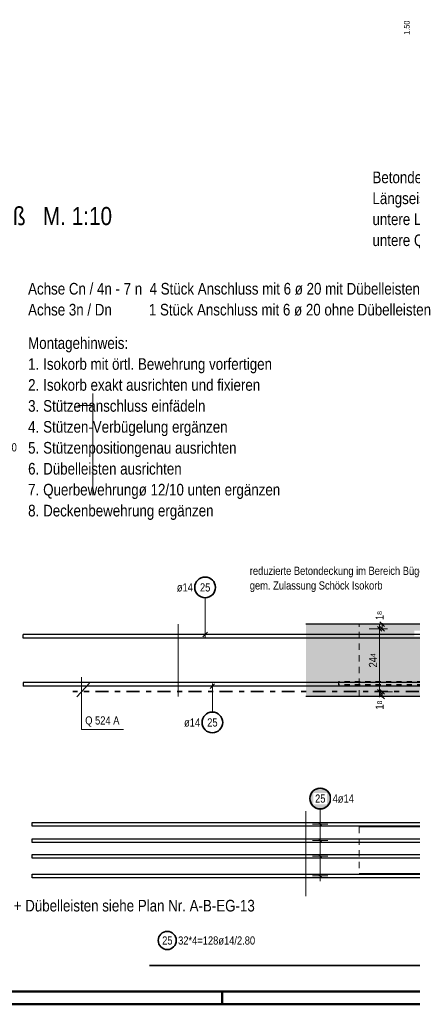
# Model space of a CAD drawing. Header units: millimetres. Extents: x -4 to 113, y -17 to 52.
# Tile 57 of 91: x 72.59 to 80.18, y 0 to 19.04. Entities that reach past the tile are written whole.
import ezdxf

# ---------------------------------------------------------------- set-up
doc = ezdxf.new("R2010")
doc.units = ezdxf.units.MM
doc.linetypes.add('DASHDOT', pattern=[1, 0.5, -0.25, 0, -0.25])
doc.linetypes.add('HIDDEN', pattern=[0.375, 0.25, -0.125])
doc.layers.add('Mattenbewehrung', color=7, linetype='Continuous', lineweight=20)
doc.layers.add('Schraffuren', color=7, linetype='Continuous', lineweight=20)
doc.styles.add('Arial Narrow', font='ARIALN.TTF')
doc.dimstyles.new('Arch_Strakon_dimstyle', dxfattribs={"dimtxt": 17.5, "dimasz": 1, "dimexe": 1.25, "dimexo": 0.0625, "dimgap": 1, "dimtad": 0, "dimdec": 5, "dimzin": 12, "dimdsep": 46, "dimtxsty": 'Arial Narrow', "dimblk": 'Arrowhead_Tick', "dimsah": 1, "dimcen": 0, "dimse1": 1, "dimse2": 1, "dimclrd": 6, "dimclrt": 2, "dimazin": 0, "dimtfac": 1, "dimtdec": 4, "dimtmove": 0, "dimatfit": 3, "dimldrblk": 'NONE', "dimfxl": 1, "dimtvp": 1, "dimtolj": 1, "dimtzin": 0, "dimlwd": 13, "dimarcsym": 2})

# ---------------------------------------------------------------- blocks, each defined once
blk = doc.blocks.new('Arrowhead_Tick')
at = {"color": 0, "linetype": 'Continuous', "lineweight": -2, "ltscale": 0.5}
for p, q in [((0, 20), (0, -10)), ((-1, 0), (0, 0)), ((10, 0), (0, 0))]:
    blk.add_line(p, q, dxfattribs=at)
at = {"color": 2, "linetype": 'Continuous', "lineweight": 35, "ltscale": 0.5}
blk.add_line((4.4, 4.4), (-4.4, -4.4), dxfattribs=at)
blk = doc.blocks.new('*D59')
at = {"color": 6, "linetype": 'Continuous', "lineweight": 13}
for p, q in [((79.599, 6.05), (79.599, 6.06)), ((79.599, 5.95), (79.599, 6.04)), ((79.599, 5.94), (79.599, 5.93))]:
    blk.add_line(p, q, dxfattribs=at)
at = {"layer": 'Defpoints', "color": 0}
for p in [(79.599, 6.04), (80.654, 6.04), (80.654, 5.95)]:
    blk.add_point(p, dxfattribs=at)
at = {"color": 6, "lineweight": 13, "xscale": 0.01, "yscale": 0.01, "zscale": 0.01}
for p, rotation in [((79.599, 5.95), 90), ((79.599, 6.04), 270)]:
    blk.add_blockref('Arrowhead_Tick', p, dxfattribs=dict(at, rotation=rotation))
at = {"color": 2, "lineweight": 0, "insert": (79.549, 5.785), "char_height": 0.1575, "attachment_point": 5, "rotation": 90, "style": 'Arial Narrow'}
blk.add_mtext('\\A1;1{\\A1;\\H.6x;\\S8;}', dxfattribs=at)
blk = doc.blocks.new('_None')
blk = doc.blocks.new('*D60')
at = {"color": 6, "linetype": 'Continuous', "lineweight": 13}
blk.add_line((79.549, 6.05), (79.549, 7.25), dxfattribs=at)
at = {"layer": 'Defpoints', "color": 0}
for p in [(79.549, 7.26), (80.654, 7.26), (80.654, 6.04)]:
    blk.add_point(p, dxfattribs=at)
at = {"color": 6, "lineweight": 13, "xscale": 0.01, "yscale": 0.01, "zscale": 0.01}
for p, rotation in [((79.549, 7.26), 90), ((79.549, 6.04), 270)]:
    blk.add_blockref('Arrowhead_Tick', p, dxfattribs=dict(at, rotation=rotation))
at = {"color": 2, "lineweight": 0, "insert": (79.42, 6.65), "char_height": 0.1575, "attachment_point": 5, "rotation": 90, "style": 'Arial Narrow'}
blk.add_mtext('\\A1;24{\\A1;\\H.6x;\\S4;}', dxfattribs=at)
blk = doc.blocks.new('*D61')
at = {"color": 6, "linetype": 'Continuous', "lineweight": 13}
for p, q in [((79.599, 7.36), (79.599, 7.37)), ((79.599, 7.26), (79.599, 7.35)), ((79.599, 7.25), (79.599, 7.24))]:
    blk.add_line(p, q, dxfattribs=at)
at = {"layer": 'Defpoints', "color": 0}
for p in [(78.124, 7.35), (79.599, 7.35), (80.654, 7.26)]:
    blk.add_point(p, dxfattribs=at)
at = {"color": 6, "lineweight": 13, "xscale": 0.01, "yscale": 0.01, "zscale": 0.01}
for p, rotation in [((79.599, 7.26), 90), ((79.599, 7.35), 270)]:
    blk.add_blockref('Arrowhead_Tick', p, dxfattribs=dict(at, rotation=rotation))
at = {"color": 2, "lineweight": 0, "insert": (79.549, 7.516), "char_height": 0.1575, "attachment_point": 5, "rotation": 90, "style": 'Arial Narrow'}
blk.add_mtext('\\A1;1{\\A1;\\H.6x;\\S8;}', dxfattribs=at)

msp = doc.modelspace()

# ---------------------------------------------------------------- hatches: boundary and pattern name
at = {"lineweight": 25, "true_color": 0xffffff}
msp.add_hatch(color=7, dxfattribs=at).paths.add_polyline_path([(78.618846, 3.978279), (78.618712, 3.985957), (78.61831, 3.993626), (78.617641, 4.001276), (78.616705, 4.008897), (78.615503, 4.016482), (78.614038, 4.02402), (78.612311, 4.031502), (78.610323, 4.03892), (78.608078, 4.046263), (78.605578, 4.053524), (78.602826, 4.060693), (78.599826, 4.067761), (78.59658, 4.074721), (78.593094, 4.081563), (78.589371, 4.088279), (78.585416, 4.094862), (78.581234, 4.101302), (78.576829, 4.107592), (78.572208, 4.113725), (78.567376, 4.119693), (78.562338, 4.125488), (78.5571, 4.131104), (78.551671, 4.136534), (78.546054, 4.141771), (78.540259, 4.146809), (78.534291, 4.151642), (78.528158, 4.156263), (78.521868, 4.160668), (78.515428, 4.16485), (78.508846, 4.168805), (78.502129, 4.172528), (78.495287, 4.176014), (78.488328, 4.179259), (78.481259, 4.18226), (78.47409, 4.185012), (78.466829, 4.187512), (78.459486, 4.189757), (78.452069, 4.191744), (78.444586, 4.193472), (78.437048, 4.194937), (78.429464, 4.196138), (78.421842, 4.197074), (78.414192, 4.197743), (78.406524, 4.198145), (78.398846, 4.198279), (78.391168, 4.198145), (78.383499, 4.197743), (78.375849, 4.197074), (78.368228, 4.196138), (78.360643, 4.194937), (78.353105, 4.193472), (78.345623, 4.191744), (78.338206, 4.189757), (78.330862, 4.187512), (78.323601, 4.185012), (78.316432, 4.18226), (78.309364, 4.179259), (78.302404, 4.176014), (78.295562, 4.172528), (78.288846, 4.168805), (78.282263, 4.16485), (78.275823, 4.160668), (78.269533, 4.156263), (78.2634, 4.151642), (78.257432, 4.146809), (78.251637, 4.141771), (78.246021, 4.136534), (78.240591, 4.131104), (78.235354, 4.125488), (78.230316, 4.119693), (78.225483, 4.113725), (78.220862, 4.107592), (78.216457, 4.101302), (78.212275, 4.094862), (78.20832, 4.088279), (78.204597, 4.081563), (78.201111, 4.074721), (78.197866, 4.067761), (78.194865, 4.060693), (78.192113, 4.053524), (78.189613, 4.046263), (78.187368, 4.03892), (78.185381, 4.031502), (78.183653, 4.02402), (78.182188, 4.016482), (78.180987, 4.008897), (78.180051, 4.001276), (78.179382, 3.993626), (78.17898, 3.985957), (78.178846, 3.978279), (78.17898, 3.970601), (78.179382, 3.962933), (78.180051, 3.955283), (78.180987, 3.947661), (78.182188, 3.940077), (78.183653, 3.932539), (78.185381, 3.925057), (78.187368, 3.917639), (78.189613, 3.910296), (78.192113, 3.903035), (78.194865, 3.895866), (78.197866, 3.888797), (78.201111, 3.881838), (78.204597, 3.874996), (78.20832, 3.868279), (78.212275, 3.861697), (78.216457, 3.855257), (78.220862, 3.848967), (78.225483, 3.842834), (78.230316, 3.836866), (78.235354, 3.831071), (78.240591, 3.825455), (78.246021, 3.820025), (78.251637, 3.814788), (78.257432, 3.80975), (78.2634, 3.804917), (78.269533, 3.800296), (78.275823, 3.795891), (78.282263, 3.791709), (78.288846, 3.787754), (78.295562, 3.784031), (78.302404, 3.780545), (78.309364, 3.777299), (78.316432, 3.774299), (78.323601, 3.771547), (78.330862, 3.769047), (78.338206, 3.766802), (78.345623, 3.764814), (78.353105, 3.763087), (78.360643, 3.761622), (78.368228, 3.76042), (78.375849, 3.759485), (78.383499, 3.758815), (78.391168, 3.758413), (78.398846, 3.758279), (78.406524, 3.758413), (78.414192, 3.758815), (78.421842, 3.759485), (78.429464, 3.76042), (78.437048, 3.761622), (78.444586, 3.763087), (78.452069, 3.764814), (78.459486, 3.766802), (78.466829, 3.769047), (78.47409, 3.771547), (78.481259, 3.774299), (78.488328, 3.777299), (78.495287, 3.780545), (78.502129, 3.784031), (78.508846, 3.787754), (78.515428, 3.791709), (78.521868, 3.795891), (78.528158, 3.800296), (78.534291, 3.804917), (78.540259, 3.80975), (78.546054, 3.814788), (78.551671, 3.820025), (78.5571, 3.825455), (78.562338, 3.831071), (78.567376, 3.836866), (78.572208, 3.842834), (78.576829, 3.848967), (78.581234, 3.855257), (78.585416, 3.861697), (78.589371, 3.868279), (78.593094, 3.874996), (78.59658, 3.881838), (78.599826, 3.888797), (78.602826, 3.895866), (78.605578, 3.903035), (78.608078, 3.910296), (78.610323, 3.917639), (78.612311, 3.925057), (78.614038, 3.932539), (78.615503, 3.940077), (78.616705, 3.947661), (78.617641, 3.955283), (78.61831, 3.962933)])
at = {"layer": 'Schraffuren', "lineweight": 13, "true_color": 0xd7ffd7}
msp.add_hatch(color=254, dxfattribs=at).paths.add_polyline_path([(78.123944, 5.950338), (86.903924, 5.950338), (86.903924, 6.075338), (82.72497, 6.075338), (82.72497, 6.185338), (86.903924, 6.185338), (86.903924, 7.115338), (80.22497, 7.115338), (80.21685, 7.123458), (80.21685, 7.217218), (80.22497, 7.225338), (86.903924, 7.225338), (86.903924, 7.350338), (84.603924, 7.350338), (84.603924, 12.075748), (83.403924, 12.075748), (83.403924, 7.350338), (78.123944, 7.350338)])

# ---------------------------------------------------------------- linework, layer by layer
at = {"color": 9, "linetype": 'Continuous', "lineweight": 0}
for p, q in [((74.001736, 11.811758), (74.001736, 9.846218)), ((73.710689, 11.580312), (74.001736, 11.580312))]:
    msp.add_line(p, q, dxfattribs=at)
at = {"color": 3, "linetype": 'Continuous', "lineweight": 25}
for p, q in [((86.903924, 7.350338), (78.123944, 7.350338)), ((73.691197, 5.94533), (73.9333, 6.212264)), ((80.653924, 5.950338), (78.123944, 5.950338))]:
    msp.add_line(p, q, dxfattribs=at)
at = {"color": 9, "linetype": 'HIDDEN', "lineweight": 0, "ltscale": 0.5}
msp.add_line((79.153924, 5.950338), (79.153924, 7.350338), dxfattribs=at)
at = {"color": 5, "linetype": 'Continuous', "lineweight": 18}
for p, q in [((73.779258, 5.316095), (73.779258, 6.322384)), ((74.592088, 5.316095), (73.779258, 5.316095))]:
    msp.add_line(p, q, dxfattribs=at)
at = {"color": 3, "linetype": 'HIDDEN', "lineweight": 25, "ltscale": 0.2}
for p, q in [((86.571649, 6.236575), (78.751649, 6.236575)), ((78.751649, 6.236575), (78.751649, 6.176575)), ((86.571649, 6.176575), (78.751649, 6.176575))]:
    msp.add_line(p, q, dxfattribs=at)
at = {"color": 5, "linetype": 'Continuous', "lineweight": 18, "ltscale": 0.2}
for p, q in [((78.398846, 3.778279), (78.398846, 3.581324)), ((78.548846, 3.481324), (78.248846, 3.481324)), ((78.398846, 3.581324), (78.398846, 2.381326)), ((78.548846, 3.166325), (78.248846, 3.166325)), ((78.548846, 2.861325), (78.248846, 2.861325)), ((78.548846, 2.481326), (78.248846, 2.481326))]:
    msp.add_line(p, q, dxfattribs=at)
at = {"color": 3, "linetype": 'Continuous', "lineweight": 25, "ltscale": 0.2}
for p, q in [((72.823924, 3.446324), (72.823924, 3.516324)), ((72.823924, 3.516324), (86.753924, 3.516324)), ((86.753924, 3.446324), (72.823924, 3.446324)), ((78.434201, 3.445969), (78.36349, 3.51668)), ((72.823924, 3.131325), (72.823924, 3.201325)), ((72.823924, 3.201325), (86.753924, 3.201325)), ((86.753924, 3.131325), (72.823924, 3.131325)), ((78.434201, 3.13097), (78.36349, 3.20168)), ((72.823924, 2.826325), (72.823924, 2.896325)), ((72.823924, 2.896325), (86.753924, 2.896325)), ((78.434201, 2.82597), (78.36349, 2.896681)), ((86.753924, 2.826325), (72.823924, 2.826325)), ((72.823924, 2.446326), (72.823924, 2.516326)), ((72.823924, 2.516326), (86.753924, 2.516326)), ((78.434201, 2.445971), (78.36349, 2.516681)), ((86.753924, 2.446326), (72.823924, 2.446326))]:
    msp.add_line(p, q, dxfattribs=at)
at = {"color": 2, "linetype": 'Continuous', "lineweight": 35, "ltscale": 0.2}
for p in [(89.094927, 0.750309), (75.094927, 0.750309)]:
    msp.add_line(p, (75.094927, 0.750309), dxfattribs=at)
at = {"color": 4, "linetype": 'Continuous', "lineweight": 50}
for p, q in [((1, 0.25), (104.75, 0.25)), ((0, 0), (105, 0))]:
    msp.add_line(p, q, dxfattribs=at)
at = {"color": 4, "linetype": 'Continuous', "lineweight": 50, "ltscale": 0.2}
msp.add_line((76.5, 0), (76.5, 0.25), dxfattribs=at)
at = {"color": 2, "linetype": 'Continuous', "lineweight": 35, "ltscale": 0.2}
for centre, radius in [((78.398846, 3.978279), 0.2), ((75.440018, 1.233972), 0.175)]:
    msp.add_circle(centre, radius, dxfattribs=at)
at = {"layer": 'Mattenbewehrung', "color": 2, "linetype": 'DASHDOT', "lineweight": 35, "ltscale": 0.5}
msp.add_line((80.903924, 6.050338), (73.615388, 6.050338), dxfattribs=at)
at = {"layer": 'Schraffuren', "color": 5, "linetype": 'Continuous', "lineweight": 18, "ltscale": 0.2}
for p, q in [((76.172302, 7.861109), (76.172302, 7.100338)), ((76.312241, 5.649557), (76.312241, 6.200338))]:
    msp.add_line(p, q, dxfattribs=at)
at = {"layer": 'Schraffuren', "color": 9, "linetype": 'Continuous', "lineweight": 0}
for p, q in [((75.653924, 5.950338), (75.653924, 7.350338)), ((78.123944, 3.735395), (78.123944, 2.09353)), ((86.903924, 3.431324), (79.153924, 3.431324)), ((86.903924, 2.531324), (79.153924, 2.531324))]:
    msp.add_line(p, q, dxfattribs=at)
at = {"layer": 'Schraffuren', "color": 3, "linetype": 'Continuous', "lineweight": 25, "ltscale": 0.2}
for p, q in [((86.653924, 7.150338), (72.653924, 7.150338)), ((72.653924, 7.080338), (72.653924, 7.150338)), ((86.653924, 7.080338), (72.653924, 7.080338)), ((76.128108, 7.106144), (76.216496, 7.194532)), ((86.653924, 6.220338), (72.653924, 6.220338)), ((72.653924, 6.220338), (72.653924, 6.150338)), ((86.653924, 6.150338), (72.653924, 6.150338)), ((76.356435, 6.194532), (76.268047, 6.106144))]:
    msp.add_line(p, q, dxfattribs=at)
at = {"layer": 'Schraffuren', "color": 9, "linetype": 'HIDDEN', "lineweight": 0, "ltscale": 0.5}
msp.add_line((79.153924, 3.431324), (79.153924, 2.531324), dxfattribs=at)
at = {"layer": 'Schraffuren', "color": 2, "linetype": 'Continuous', "lineweight": 35, "ltscale": 0.2}
for centre in [(76.172302, 8.061109), (76.312241, 5.449557)]:
    msp.add_circle(centre, 0.2, dxfattribs=at)

# ---------------------------------------------------------------- texts
at = {"color": 4, "lineweight": 50, "style": 'Arial Narrow'}
for s, p in [('Betondeckung der Durchstanzbewehrung am Isokorb veringert -erhöhte Montagegenauigkeit!', (79.409911, 15.875895)), ('Längseisen Isokorb mit Faserbeton-Abstandshalter 25 mm auf Schalung', (79.409911, 15.470895)), ('untere Lage : jedes Eisen ø 12/10 quer zum Isokorb an der Isokorb-Längsbewehrung anbinden', (79.409911, 15.065895)), ('untere Querbewehrung ø 12/10 Faserbetonabstandshalter 20 mm - 1.00 m neben Isokorb', (79.409911, 14.660895)), ('Achse Cn / 4n - 7 n  4 Stück Anschluss mit 6 ø 20 mit Dübelleisten', (72.748623, 13.722747)), ('Achse 3n / Dn          1 Stück Anschluss mit 6 ø 20 ohne Dübelleisten', (72.748623, 13.317747)), ('Montagehinweis:', (72.748623, 12.672502)), ('1.', (72.748623, 12.267502)), ('Isokorb mit örtl. Bewehrung vorfertigen', (73.03967, 12.267502)), ('2.', (72.748623, 11.862502)), ('Isokorb exakt ausrichten und fixieren', (73.03967, 11.862502)), ('3.', (72.748623, 11.457502)), ('Stützenanschluss einfädeln', (73.03967, 11.457502)), ('4.', (72.748623, 11.052502)), ('Stützen-Verbügelung ergänzen', (73.03967, 11.052502)), ('5.', (72.748623, 10.647502)), ('Stützenpositiongenau ausrichten', (73.03967, 10.647502)), ('6.', (72.748623, 10.242502)), ('Dübelleisten ausrichten', (73.03967, 10.242502)), ('7.', (72.748623, 9.837502)), ('Querbewehrungø 12/10 unten ergänzen', (73.03967, 9.837502)), ('8.', (72.748623, 9.432502)), ('Deckenbewehrung ergänzen', (73.03967, 9.432502)), ('Achse Cn / 8n - 11 n       4 Stück Anschluss mit 6 ø 28 + Dübelleisten siehe Plan Nr. A-B-EG-13', (66.22342, 1.794868))]:
    msp.add_text(s, height=0.225, dxfattribs=at).set_placement(p)
at = {"color": 1, "lineweight": 70, "style": 'Arial Narrow'}
msp.add_text('Detailschnitt F - F  Stützenanschluß   M. 1:10', height=0.35, dxfattribs=at).set_placement((66.349263, 15.065317))
at = {"color": 2, "lineweight": 35, "style": 'Arial Narrow'}
for s, p in [('reduzierte Betondeckung im Bereich Bügel Pos.   27   = 1,8 cm', (77.036845, 8.302839)), ('gem. Zulassung Schöck Isokorb', (77.036845, 8.019339)), ('Q 524 A', (73.852943, 5.409794))]:
    msp.add_text(s, height=0.1575, dxfattribs=at).set_placement(p)
at = {"color": 3, "lineweight": 25, "insert": (80.018772, 18.746194), "char_height": 0.1125, "attachment_point": 1, "rotation": 90, "line_spacing_factor": 0.9, "style": 'Arial Narrow'}
msp.add_mtext('1.50', dxfattribs=at)
at = {"color": 2, "lineweight": 35, "char_height": 0.1575, "attachment_point": 1, "line_spacing_factor": 0.9, "style": 'Arial Narrow'}
for s, insert in [('25', (75.340793, 1.312722)), ('32*4=128ø14/2.80', (75.650018, 1.312722))]:
    msp.add_mtext(s, dxfattribs=dict(at, insert=insert))
at = {"layer": 'Schraffuren', "color": 2, "lineweight": 35, "char_height": 0.1575, "attachment_point": 1, "line_spacing_factor": 0.9, "style": 'Arial Narrow'}
for s, insert in [('ø14', (75.625177, 8.139859)), ('25', (76.073077, 8.139859)), ('ø14', (75.765116, 5.528307)), ('25', (76.213016, 5.528307))]:
    msp.add_mtext(s, dxfattribs=dict(at, insert=insert))

# ---------------------------------------------------------------- dimensions: what is measured, and where the dimension line sits
at = {"lineweight": 0}
for base, p1, p2, text, override, picture, middle in [((79.598846, 7.350338), (80.65393, 7.260338), (78.123944, 7.350338), '1{\\A1;\\H.6x;\\S8;}', {"dimscale": 0.01, "dimtxt": 15.75, "dimasz": 1, "dimgap": 5, "dimtad": 1, "dimjust": 4, "dimtih": 0, "dimtoh": 0, "dimdec": 4, "dimdsep": 46, "dimtxsty": 'Arial Narrow', "dimclrd": 6, "dimclrt": 2, "dimtix": 0, "dimtofl": 255, "dimtmove": 2, "dimatfit": 2, "dimfxl": 0, "dimfxlon": 0, "dimtvp": 31.746032, "dimlwd": 13}, '*D61', (79.548846, 7.51591)), ((79.548846, 7.260338), (80.65393, 6.040338), (80.65393, 7.260338), '24{\\A1;\\H.6x;\\S4;}', {"dimscale": 0.01, "dimtxt": 15.75, "dimasz": 1, "dimgap": 5, "dimtad": 1, "dimjust": 0, "dimtih": 0, "dimtoh": 0, "dimdec": 4, "dimdsep": 46, "dimtxsty": 'Arial Narrow', "dimclrd": 6, "dimclrt": 2, "dimtix": 1, "dimtofl": 255, "dimtmove": 0, "dimatfit": 2, "dimfxl": 0, "dimfxlon": 0, "dimtvp": 31.746032, "dimlwd": 13}, '*D60', (79.548846, 6.650338)), ((79.598846, 6.040338), (80.653924, 5.950338), (80.65393, 6.040338), '1{\\A1;\\H.6x;\\S8;}', {"dimscale": 0.01, "dimtxt": 15.75, "dimasz": 1, "dimgap": 5, "dimtad": 1, "dimjust": 0, "dimtih": 0, "dimtoh": 0, "dimdec": 4, "dimdsep": 46, "dimtxsty": 'Arial Narrow', "dimclrd": 6, "dimclrt": 2, "dimtix": 0, "dimtofl": 255, "dimtmove": 2, "dimatfit": 2, "dimfxl": 0, "dimfxlon": 0, "dimtvp": 31.746032, "dimlwd": 13}, '*D59', (79.548846, 5.784766))]:
    dim = msp.add_linear_dim(base=base, p1=p1, p2=p2, angle=90, text=text, dimstyle='Arch_Strakon_dimstyle', override=override, dxfattribs=at)
    dim.commit()
    dim.dimension.update_dxf_attribs({"geometry": picture, "text_midpoint": middle, "dimtype": 160})

# ---------------------------------------------------------------- next in the draw order: texts
at = {"color": 2, "lineweight": 35, "char_height": 0.1575, "attachment_point": 1, "line_spacing_factor": 0.9, "style": 'Arial Narrow', "bg_fill": 3, "box_fill_scale": 1.2, "bg_fill_color": 256, "bg_fill_true_color": 13158600, "bg_fill_transparency": 0}
for s, insert in [('2*3=6ø20', (71.742343, 10.847643)), ('25', (78.299621, 4.057029)), ('4ø14', (78.638846, 4.057029))]:
    msp.add_mtext(s, dxfattribs=dict(at, insert=insert))

doc.saveas('drawing.dxf')
